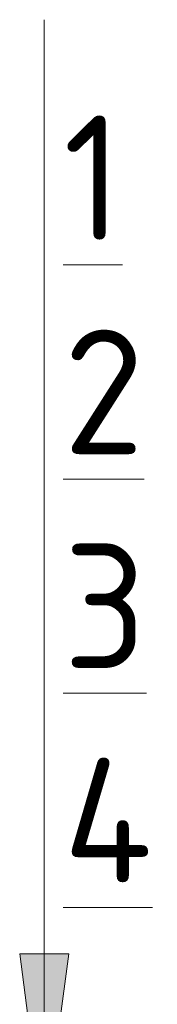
# Model space of a CAD drawing. Header units: millimetres. Extents: x 786 to 42540, y -7760 to 3796.
# Tile 26 of 256: x 7266 to 7288, y 3494 to 3652. Entities that reach past the tile are written whole.
import ezdxf

# ---------------------------------------------------------------- set-up
doc = ezdxf.new("R2010")
doc.units = ezdxf.units.MM
for name, color, linetype, lineweight in [('A-ANNO-NOTE', 7, 'Continuous', 5), ('A-DETL', 7, 'Continuous', 25), ('G-ANNO-TEXT', 7, 'Continuous', 5)]:
    doc.layers.add(name, color=color, linetype=linetype, lineweight=lineweight)
doc.styles.add('GOST Common_1', font='GOST_Common.ttf', dxfattribs={"height": 20})

# ---------------------------------------------------------------- blocks, each defined once
blk = doc.blocks.new('Стрелка 15гр_черная - Стрелка 15гр_ черная-5860634-Пол_Тип 17_2_лестница_')
at = {"layer": 'A-ANNO-NOTE'}
blk.add_hatch(color=256, dxfattribs=at).paths.add_polyline_path([(823.98, 3502.08), (831.88, 3502.08), (827.93, 3472.08)])
for p, q in [((827.93, 3472.08), (827.93, 3622.08)), ((827.93, 3472.08), (823.98, 3502.08)), ((823.98, 3502.08), (831.88, 3502.08)), ((823.98, 3502.08), (827.93, 3472.08)), ((831.88, 3502.08), (823.98, 3502.08)), ((827.93, 3472.08), (831.88, 3502.08)), ((827.93, 3472.08), (831.88, 3502.08))]:
    blk.add_line(p, q, dxfattribs=at)

msp = doc.modelspace()

# ---------------------------------------------------------------- linework, layer by layer
at = {"layer": 'A-DETL', "lineweight": 5}
msp.add_line((7269.64, 3622.08), (7269.64, 3652.08), dxfattribs=at)

# ---------------------------------------------------------------- block references
at = {"layer": 'A-ANNO-NOTE'}
msp.add_blockref('Стрелка 15гр_черная - Стрелка 15гр_ черная-5860634-Пол_Тип 17_2_лестница_', (6441.71, 0), dxfattribs=at)

# ---------------------------------------------------------------- texts
at = {"layer": 'G-ANNO-TEXT', "char_height": 20, "attachment_point": 1, "style": 'GOST Common_1'}
for s, insert, width in [('\\L\\fGOST Common|b0|i0|c204|p34|;\\L1', (7272.71, 3636.7), 12.0253), ('\\L\\fGOST Common|b0|i0|c204|p34|;\\L2', (7272.71, 3602.3), 17.6371), ('\\L\\fGOST Common|b0|i0|c204|p34|;\\L3', (7272.71, 3567.9), 16.8354), ('\\L\\fGOST Common|b0|i0|c204|p34|;\\L4', (7272.71, 3533.51), 20.0422)]:
    msp.add_mtext(s, dxfattribs=dict(at, insert=insert, width=width))

doc.saveas('drawing.dxf')
